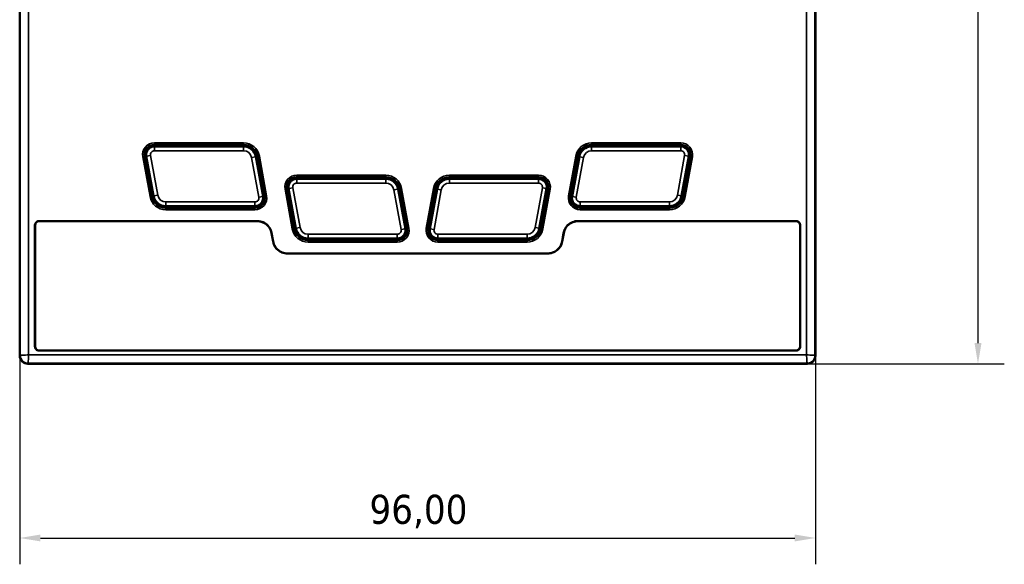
# Model space of a CAD drawing. Header units: millimetres. Extents: x 0 to 420, y 0 to 297.
# Tile 3 of 5: x 191 to 310, y 143 to 209. Entities that reach past the tile are written whole.
import ezdxf

# ---------------------------------------------------------------- set-up
doc = ezdxf.new("R2010")
doc.units = ezdxf.units.MM
for name, color, linetype, lineweight in [('Quota (ISO)', 7, 'Continuous', 25), ('Visibile (ISO)', 7, 'Continuous', 50), ('Visibile sottile (ISO)', 7, 'Continuous', 35)]:
    doc.layers.add(name, color=color, linetype=linetype, lineweight=lineweight)
doc.styles.add('Testo nota (ISO)', font='tahoma.ttf')
doc.dimstyles.new('Default (ISO)', dxfattribs={"dimtxt": 3.5, "dimasz": 2.5, "dimexe": 3.175, "dimexo": 0, "dimgap": 0.762, "dimtad": 1, "dimrnd": 1e-08, "dimzin": 0, "dimtxsty": 'Testo nota (ISO)', "dimcen": 0.09, "dimdle": 10, "dimclrd": 256, "dimclre": 256, "dimclrt": 256, "dimazin": 0, "dimtfac": 1.001486, "dimtmove": 0, "dimatfit": 3, "dimfxl": 1, "dimtolj": 1, "dimtzin": 0, "dimlwd": -1, "dimlwe": -1, "dimarcsym": 0})

# ---------------------------------------------------------------- blocks, each defined once
blk = doc.blocks.new('*D5')
at = {"layer": 'Defpoints', "color": 0, "transparency": 16777216}
for p in [(191.06, 168.13), (287.06, 168.13), (287.06, 146.13)]:
    blk.add_point(p, dxfattribs=at)
at = {"layer": 'Quota (ISO)', "transparency": 16777216}
for p, q in [((191.06, 168.13), (191.06, 142.96)), ((287.06, 168.13), (287.06, 142.96)), ((193.56, 146.13), (284.56, 146.13))]:
    blk.add_line(p, q, dxfattribs=at)
for points in [[(193.56, 146.55), (193.56, 145.72), (191.06, 146.13)], [(284.56, 146.55), (284.56, 145.72), (287.06, 146.13)]]:
    blk.add_solid(points, dxfattribs=at)
at = {"layer": 'Quota (ISO)', "transparency": 16777216, "insert": (233.25, 151.34), "char_height": 3.5, "attachment_point": 1, "style": 'Testo nota (ISO)'}
blk.add_mtext('\\A1;96,00', dxfattribs=at)
blk = doc.blocks.new('*D8')
at = {"layer": 'Defpoints', "color": 0, "transparency": 16777216}
for p in [(286.06, 263.13), (286.06, 167.13), (306.66, 167.13)]:
    blk.add_point(p, dxfattribs=at)
at = {"layer": 'Quota (ISO)', "transparency": 16777216}
for p, q in [((286.06, 263.13), (309.83, 263.13)), ((306.66, 260.63), (306.66, 169.63)), ((286.06, 167.13), (309.83, 167.13))]:
    blk.add_line(p, q, dxfattribs=at)
for points in [[(306.24, 260.63), (307.08, 260.63), (306.66, 263.13)], [(306.24, 169.63), (307.08, 169.63), (306.66, 167.13)]]:
    blk.add_solid(points, dxfattribs=at)
at = {"layer": 'Quota (ISO)', "transparency": 16777216, "insert": (301.46, 209.33), "char_height": 3.5, "attachment_point": 1, "rotation": 90, "style": 'Testo nota (ISO)'}
blk.add_mtext('\\A1;96,00', dxfattribs=at)

msp = doc.modelspace()

# ---------------------------------------------------------------- linework, layer by layer
at = {"layer": 'Visibile (ISO)'}
for p, q in [((191.056, 168.135), (191.056, 262.135)), ((287.056, 262.135), (287.056, 168.135)), ((218.065, 193.535), (207.315, 193.535)), ((218.065, 193.335), (207.315, 193.335)), ((270.796, 193.535), (260.046, 193.535)), ((270.796, 193.335), (260.046, 193.335)), ((206.135, 192.118), (207.014, 187.328)), ((206.332, 192.154), (207.211, 187.364)), ((220.42, 187.315), (219.541, 192.106)), ((220.617, 187.351), (219.737, 192.142)), ((258.374, 192.142), (257.495, 187.351)), ((258.571, 192.106), (257.692, 187.315)), ((270.901, 187.364), (271.78, 192.154)), ((271.097, 187.328), (271.977, 192.118)), ((235.225, 189.635), (224.475, 189.635)), ((235.225, 189.435), (224.475, 189.435)), ((253.636, 189.635), (242.886, 189.635)), ((253.636, 189.435), (242.886, 189.435)), ((223.295, 188.218), (224.174, 183.428)), ((223.492, 188.254), (224.371, 183.464)), ((237.58, 183.415), (236.701, 188.206)), ((237.777, 183.451), (236.897, 188.242)), ((241.214, 188.242), (240.335, 183.451)), ((241.411, 188.206), (240.532, 183.415)), ((253.741, 183.464), (254.62, 188.254)), ((253.937, 183.428), (254.817, 188.218)), ((208.686, 186.135), (219.436, 186.135)), ((208.686, 185.935), (219.436, 185.935)), ((258.675, 186.135), (269.425, 186.135)), ((258.675, 185.935), (269.425, 185.935)), ((193.406, 184.343), (219.712, 184.343)), ((219.711, 184.333), (193.408, 184.333)), ((258.399, 184.343), (284.706, 184.343)), ((284.704, 184.333), (258.401, 184.333)), ((192.897, 169.235), (192.897, 183.835)), ((192.908, 183.833), (192.908, 169.237)), ((285.204, 169.237), (285.204, 183.833)), ((285.214, 183.835), (285.214, 169.235)), ((221.621, 181.867), (221.432, 182.899)), ((221.442, 182.902), (221.631, 181.87)), ((225.846, 182.235), (236.596, 182.235)), ((225.846, 182.035), (236.596, 182.035)), ((241.515, 182.235), (252.265, 182.235)), ((241.515, 182.035), (252.265, 182.035)), ((256.481, 181.87), (256.67, 182.902)), ((256.68, 182.899), (256.491, 181.867)), ((254.769, 180.433), (223.342, 180.433)), ((223.344, 180.443), (254.768, 180.443)), ((284.706, 168.726), (193.406, 168.726)), ((193.408, 168.737), (284.704, 168.737)), ((286.056, 167.135), (192.056, 167.135))]:
    msp.add_line(p, q, dxfattribs=at)
for centre, radius, start, end in [((207.315, 192.335), 1.2, 90, 190.4), ((207.315, 192.335), 1, 90, 190.4), ((218.065, 191.835), 1.7, 10.4, 90), ((218.065, 191.835), 1.5, 10.4, 90), ((260.046, 191.835), 1.7, 90, 169.6), ((260.046, 191.835), 1.5, 90, 169.6), ((270.796, 192.335), 1.2, 349.6, 90), ((270.796, 192.335), 1, 349.6, 90), ((224.475, 188.435), 1.2, 90, 190.4), ((224.475, 188.435), 1, 90, 190.4), ((235.225, 187.935), 1.7, 10.4, 90), ((235.225, 187.935), 1.5, 10.4, 90), ((242.886, 187.935), 1.7, 90, 169.6), ((242.886, 187.935), 1.5, 90, 169.6), ((253.636, 188.435), 1.2, 349.6, 90), ((253.636, 188.435), 1, 349.6, 90), ((208.686, 187.635), 1.7, 190.4, 270), ((208.686, 187.635), 1.5, 190.4, 270), ((219.436, 187.135), 1.2, 270, 10.4), ((219.436, 187.135), 1, 270, 10.4), ((258.675, 187.135), 1.2, 169.6, 270), ((258.675, 187.135), 1, 169.6, 270), ((269.425, 187.635), 1.5, 270, 349.6), ((269.425, 187.635), 1.7, 270, 349.6), ((225.846, 183.735), 1.7, 190.4, 270), ((225.846, 183.735), 1.5, 190.4, 270), ((236.596, 183.235), 1.2, 270, 10.4), ((236.596, 183.235), 1, 270, 10.4), ((241.515, 183.235), 1.2, 169.6, 270), ((241.515, 183.235), 1, 169.6, 270), ((252.265, 183.735), 1.5, 270, 349.6), ((252.265, 183.735), 1.7, 270, 349.6), ((192.056, 168.135), 1, 180, 270), ((286.056, 168.135), 1, 270, 0)]:
    msp.add_arc(centre, radius, start, end, dxfattribs=at)
for centre, major_axis, ratio, start_param, end_param in [((193.408, 183.833), (-0.354, 0.354), 0.9999239, 5.4978252, 7.0685454), ((219.71, 182.583), (1.12, 1.345), 0.9999355, 5.588576, 6.9777946), ((258.401, 182.583), (-1.12, 1.345), 0.9999355, 5.588576, 6.9777946), ((284.704, 183.833), (0.354, 0.354), 0.9999239, 5.4978252, 7.0685454), ((223.342, 182.183), (-1.12, -1.345), 0.9999355, 5.588576, 6.9777946), ((254.769, 182.183), (1.12, -1.345), 0.9999355, 5.588576, 6.9777946), ((193.408, 169.237), (-0.354, -0.354), 0.9999239, 5.4978252, 7.0685454), ((284.704, 169.237), (0.354, -0.354), 0.9999239, 5.4978252, 7.0685454)]:
    msp.add_ellipse(centre, major_axis=major_axis, ratio=ratio, start_param=start_param, end_param=end_param, dxfattribs=at)
for points, knots in [([(193.406, 184.343), (193.349, 184.343), (193.293, 184.334), (193.177, 184.294), (193.119, 184.26), (193.02, 184.173), (192.979, 184.119), (192.921, 184.001), (192.903, 183.936), (192.898, 183.859), (192.897, 183.847), (192.897, 183.835)], [0.102305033, 0.102305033, 0.102305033, 0.102305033, 0.119273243, 0.119273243, 0.139139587, 0.139139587, 0.158996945, 0.158996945, 0.178846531, 0.178846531, 0.182411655, 0.182411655, 0.182411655, 0.182411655]), ([(221.442, 182.902), (221.431, 182.96), (221.418, 183.018), (221.337, 183.294), (221.231, 183.5), (220.946, 183.858), (220.77, 184.008), (220.37, 184.231), (220.151, 184.303), (219.853, 184.339), (219.783, 184.343), (219.712, 184.343)], [0.39452824, 0.39452824, 0.39452824, 0.39452824, 0.41225936, 0.41225936, 0.48095803, 0.48095803, 0.54964598, 0.54964598, 0.61832643, 0.61832643, 0.63954051, 0.63954051, 0.63954051, 0.63954051]), ([(258.399, 184.343), (258.34, 184.343), (258.281, 184.34), (257.995, 184.311), (257.773, 184.244), (257.369, 184.028), (257.19, 183.882), (256.899, 183.529), (256.789, 183.326), (256.7, 183.04), (256.683, 182.971), (256.67, 182.902)], [0.39449481, 0.39449481, 0.39449481, 0.39449481, 0.41225936, 0.41225936, 0.48095804, 0.48095804, 0.54964598, 0.54964598, 0.61832643, 0.61832643, 0.63950707, 0.63950707, 0.63950707, 0.63950707]), ([(285.214, 183.835), (285.214, 183.891), (285.205, 183.947), (285.165, 184.063), (285.131, 184.121), (285.044, 184.221), (284.991, 184.261), (284.872, 184.32), (284.807, 184.337), (284.73, 184.343), (284.718, 184.343), (284.706, 184.343)], [0.102305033, 0.102305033, 0.102305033, 0.102305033, 0.119273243, 0.119273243, 0.139139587, 0.139139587, 0.158996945, 0.158996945, 0.178846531, 0.178846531, 0.182411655, 0.182411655, 0.182411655, 0.182411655]), ([(223.344, 180.443), (223.292, 180.443), (223.241, 180.445), (222.963, 180.47), (222.744, 180.534), (222.341, 180.743), (222.162, 180.886), (221.869, 181.232), (221.757, 181.432), (221.664, 181.721), (221.645, 181.795), (221.631, 181.87)], [0.3926113, 0.3926113, 0.3926113, 0.3926113, 0.40813896, 0.40813896, 0.47616409, 0.47616409, 0.54419399, 0.54419399, 0.61223232, 0.61223232, 0.63528934, 0.63528934, 0.63528934, 0.63528934]), ([(256.481, 181.87), (256.471, 181.82), (256.46, 181.769), (256.385, 181.501), (256.283, 181.297), (256.005, 180.938), (255.832, 180.788), (255.439, 180.562), (255.222, 180.488), (254.921, 180.448), (254.844, 180.443), (254.768, 180.443)], [0.39264291, 0.39264291, 0.39264291, 0.39264291, 0.40813896, 0.40813896, 0.47616409, 0.47616409, 0.54419399, 0.54419399, 0.61223232, 0.61223232, 0.63532098, 0.63532098, 0.63532098, 0.63532098]), ([(192.897, 169.235), (192.897, 169.178), (192.907, 169.122), (192.947, 169.006), (192.981, 168.948), (193.068, 168.849), (193.121, 168.808), (193.24, 168.75), (193.304, 168.732), (193.382, 168.727), (193.394, 168.726), (193.406, 168.726)], [0.102305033, 0.102305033, 0.102305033, 0.102305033, 0.119273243, 0.119273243, 0.139139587, 0.139139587, 0.158996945, 0.158996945, 0.178846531, 0.178846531, 0.182411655, 0.182411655, 0.182411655, 0.182411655]), ([(284.706, 168.726), (284.762, 168.726), (284.818, 168.736), (284.934, 168.776), (284.992, 168.81), (285.092, 168.897), (285.132, 168.95), (285.191, 169.069), (285.208, 169.133), (285.214, 169.211), (285.214, 169.223), (285.214, 169.235)], [0.102305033, 0.102305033, 0.102305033, 0.102305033, 0.119273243, 0.119273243, 0.139139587, 0.139139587, 0.158996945, 0.158996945, 0.178846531, 0.178846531, 0.182411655, 0.182411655, 0.182411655, 0.182411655])]:
    msp.add_open_spline(points, degree=3, knots=knots, dxfattribs=at)
at = {"layer": 'Visibile sottile (ISO)'}
for p, q in [((191.131, 262.135), (191.131, 168.135)), ((192.131, 168.21), (192.131, 262.06)), ((285.981, 262.06), (285.981, 168.21)), ((286.981, 168.135), (286.981, 262.135)), ((218.065, 193.77), (207.315, 193.77)), ((207.315, 193.77), (207.315, 193.57)), ((218.065, 193.57), (218.065, 193.77)), ((270.796, 193.77), (260.046, 193.77)), ((260.046, 193.77), (260.046, 193.57)), ((270.796, 193.57), (270.796, 193.77)), ((207.315, 193.57), (207.315, 193.535)), ((207.315, 193.57), (218.065, 193.57)), ((207.315, 193.335), (207.315, 193.318)), ((207.315, 192.818), (207.315, 193.318)), ((218.065, 193.318), (207.315, 193.318)), ((207.315, 192.818), (218.065, 192.818)), ((218.065, 193.57), (218.065, 193.535)), ((218.065, 193.335), (218.065, 193.318)), ((218.065, 192.818), (218.065, 193.318)), ((260.046, 193.57), (260.046, 193.535)), ((260.046, 193.57), (270.796, 193.57)), ((260.046, 193.335), (260.046, 193.318)), ((260.046, 192.818), (260.046, 193.318)), ((270.796, 193.318), (260.046, 193.318)), ((260.046, 192.818), (270.796, 192.818)), ((270.796, 193.57), (270.796, 193.535)), ((270.796, 193.335), (270.796, 193.318)), ((270.796, 192.818), (270.796, 193.318)), ((205.904, 192.076), (206.101, 192.112)), ((205.904, 192.076), (206.783, 187.285)), ((206.101, 192.112), (206.135, 192.118)), ((206.98, 187.322), (206.101, 192.112)), ((206.332, 192.154), (206.348, 192.157)), ((206.84, 192.248), (206.348, 192.157)), ((206.348, 192.157), (207.227, 187.367)), ((207.719, 187.457), (206.84, 192.248)), ((219.033, 192.012), (219.524, 192.103)), ((219.033, 192.012), (219.912, 187.222)), ((219.541, 192.106), (219.524, 192.103)), ((220.404, 187.312), (219.524, 192.103)), ((219.772, 192.148), (219.737, 192.142)), ((219.969, 192.184), (219.772, 192.148)), ((219.772, 192.148), (220.651, 187.358)), ((220.848, 187.394), (219.969, 192.184)), ((258.143, 192.184), (257.264, 187.394)), ((257.461, 187.358), (258.34, 192.148)), ((258.587, 192.103), (257.708, 187.312)), ((258.143, 192.184), (258.34, 192.148)), ((258.2, 187.222), (259.079, 192.012)), ((258.34, 192.148), (258.374, 192.142)), ((258.571, 192.106), (258.587, 192.103)), ((259.079, 192.012), (258.587, 192.103)), ((271.272, 192.248), (270.393, 187.457)), ((270.884, 187.367), (271.764, 192.157)), ((272.011, 192.112), (271.132, 187.322)), ((271.272, 192.248), (271.764, 192.157)), ((271.329, 187.285), (272.208, 192.076)), ((271.78, 192.154), (271.764, 192.157)), ((272.011, 192.112), (271.977, 192.118)), ((272.208, 192.076), (272.011, 192.112)), ((235.225, 189.87), (224.475, 189.87)), ((224.475, 189.87), (224.475, 189.67)), ((224.475, 189.67), (224.475, 189.635)), ((224.475, 189.67), (235.225, 189.67)), ((224.475, 189.435), (224.475, 189.418)), ((224.475, 188.918), (224.475, 189.418)), ((235.225, 189.418), (224.475, 189.418)), ((224.475, 188.918), (235.225, 188.918)), ((235.225, 189.67), (235.225, 189.87)), ((235.225, 189.67), (235.225, 189.635)), ((235.225, 189.435), (235.225, 189.418)), ((235.225, 188.918), (235.225, 189.418)), ((253.636, 189.87), (242.886, 189.87)), ((242.886, 189.87), (242.886, 189.67)), ((242.886, 189.67), (242.886, 189.635)), ((242.886, 189.67), (253.636, 189.67)), ((242.886, 189.435), (242.886, 189.418)), ((242.886, 188.918), (242.886, 189.418)), ((253.636, 189.418), (242.886, 189.418)), ((242.886, 188.918), (253.636, 188.918)), ((253.636, 189.67), (253.636, 189.87)), ((253.636, 189.67), (253.636, 189.635)), ((253.636, 189.435), (253.636, 189.418)), ((253.636, 188.918), (253.636, 189.418)), ((223.064, 188.176), (223.261, 188.212)), ((223.064, 188.176), (223.943, 183.385)), ((223.261, 188.212), (223.295, 188.218)), ((224.14, 183.422), (223.261, 188.212)), ((223.492, 188.254), (223.508, 188.257)), ((224, 188.348), (223.508, 188.257)), ((223.508, 188.257), (224.387, 183.467)), ((224.879, 183.557), (224, 188.348)), ((236.193, 188.112), (236.684, 188.203)), ((236.193, 188.112), (237.072, 183.322)), ((236.701, 188.206), (236.684, 188.203)), ((237.564, 183.412), (236.684, 188.203)), ((236.932, 188.248), (236.897, 188.242)), ((237.129, 188.284), (236.932, 188.248)), ((236.932, 188.248), (237.811, 183.458)), ((238.008, 183.494), (237.129, 188.284)), ((240.983, 188.284), (240.104, 183.494)), ((240.301, 183.458), (241.18, 188.248)), ((241.427, 188.203), (240.548, 183.412)), ((240.983, 188.284), (241.18, 188.248)), ((241.04, 183.322), (241.919, 188.112)), ((241.18, 188.248), (241.214, 188.242)), ((241.411, 188.206), (241.427, 188.203)), ((241.919, 188.112), (241.427, 188.203)), ((254.112, 188.348), (253.233, 183.557)), ((253.724, 183.467), (254.604, 188.257)), ((254.851, 188.212), (253.972, 183.422)), ((254.112, 188.348), (254.604, 188.257)), ((254.169, 183.385), (255.048, 188.176)), ((254.62, 188.254), (254.604, 188.257)), ((254.851, 188.212), (254.817, 188.218)), ((255.048, 188.176), (254.851, 188.212)), ((206.783, 187.285), (206.98, 187.322)), ((206.98, 187.322), (207.014, 187.328)), ((207.211, 187.364), (207.227, 187.367)), ((207.719, 187.457), (207.227, 187.367)), ((208.686, 186.651), (208.686, 186.151)), ((219.436, 186.651), (208.686, 186.651)), ((219.436, 186.151), (219.436, 186.651)), ((219.912, 187.222), (220.404, 187.312)), ((220.42, 187.315), (220.404, 187.312)), ((220.651, 187.358), (220.617, 187.351)), ((220.848, 187.394), (220.651, 187.358)), ((257.264, 187.394), (257.461, 187.358)), ((257.461, 187.358), (257.495, 187.351)), ((257.692, 187.315), (257.708, 187.312)), ((258.2, 187.222), (257.708, 187.312)), ((258.675, 186.651), (258.675, 186.151)), ((269.425, 186.651), (258.675, 186.651)), ((269.425, 186.151), (269.425, 186.651)), ((270.393, 187.457), (270.884, 187.367)), ((270.901, 187.364), (270.884, 187.367)), ((271.132, 187.322), (271.097, 187.328)), ((271.329, 187.285), (271.132, 187.322)), ((208.686, 186.151), (219.436, 186.151)), ((208.686, 186.135), (208.686, 186.151)), ((208.686, 185.9), (208.686, 185.935)), ((208.686, 185.7), (208.686, 185.9)), ((219.436, 185.9), (208.686, 185.9)), ((208.686, 185.7), (219.436, 185.7)), ((219.436, 186.135), (219.436, 186.151)), ((219.436, 185.9), (219.436, 185.935)), ((219.436, 185.7), (219.436, 185.9)), ((258.675, 186.151), (269.425, 186.151)), ((258.675, 186.135), (258.675, 186.151)), ((258.675, 185.9), (258.675, 185.935)), ((258.675, 185.7), (258.675, 185.9)), ((269.425, 185.9), (258.675, 185.9)), ((258.675, 185.7), (269.425, 185.7)), ((269.425, 186.135), (269.425, 186.151)), ((269.425, 185.9), (269.425, 185.935)), ((269.425, 185.7), (269.425, 185.9)), ((223.943, 183.385), (224.14, 183.422)), ((224.14, 183.422), (224.174, 183.428)), ((224.371, 183.464), (224.387, 183.467)), ((224.879, 183.557), (224.387, 183.467)), ((237.072, 183.322), (237.564, 183.412)), ((237.58, 183.415), (237.564, 183.412)), ((237.811, 183.458), (237.777, 183.451)), ((238.008, 183.494), (237.811, 183.458)), ((240.104, 183.494), (240.301, 183.458)), ((240.301, 183.458), (240.335, 183.451)), ((240.532, 183.415), (240.548, 183.412)), ((241.04, 183.322), (240.548, 183.412)), ((253.233, 183.557), (253.724, 183.467)), ((253.741, 183.464), (253.724, 183.467)), ((253.972, 183.422), (253.937, 183.428)), ((254.169, 183.385), (253.972, 183.422)), ((225.846, 182.751), (225.846, 182.251)), ((236.596, 182.751), (225.846, 182.751)), ((225.846, 182.251), (236.596, 182.251)), ((225.846, 182.235), (225.846, 182.251)), ((225.846, 182), (225.846, 182.035)), ((225.846, 181.8), (225.846, 182)), ((236.596, 182), (225.846, 182)), ((225.846, 181.8), (236.596, 181.8)), ((236.596, 182.251), (236.596, 182.751)), ((236.596, 182.235), (236.596, 182.251)), ((236.596, 182), (236.596, 182.035)), ((236.596, 181.8), (236.596, 182)), ((241.515, 182.751), (241.515, 182.251)), ((252.265, 182.751), (241.515, 182.751)), ((241.515, 182.251), (252.265, 182.251)), ((241.515, 182.235), (241.515, 182.251)), ((241.515, 182), (241.515, 182.035)), ((241.515, 181.8), (241.515, 182)), ((252.265, 182), (241.515, 182)), ((241.515, 181.8), (252.265, 181.8)), ((252.265, 182.251), (252.265, 182.751)), ((252.265, 182.235), (252.265, 182.251)), ((252.265, 182), (252.265, 182.035)), ((252.265, 181.8), (252.265, 182)), ((191.131, 168.135), (191.056, 168.135)), ((285.981, 168.21), (192.131, 168.21)), ((287.056, 168.135), (286.981, 168.135)), ((192.056, 167.21), (286.056, 167.21)), ((192.056, 167.135), (192.056, 167.21)), ((286.056, 167.21), (286.056, 167.135))]:
    msp.add_line(p, q, dxfattribs=at)
for centre, radius, start, end in [((207.315, 192.335), 1.435, 90, 190.4), ((218.065, 191.835), 1.935, 10.4, 90), ((260.046, 191.835), 1.935, 90, 169.6), ((270.796, 192.335), 1.435, 349.6, 90), ((207.315, 192.335), 1.235, 90, 190.4), ((207.315, 192.335), 0.983, 90, 190.4), ((207.315, 192.335), 0.483, 90, 190.4), ((218.065, 191.835), 1.735, 10.4, 90), ((218.065, 191.835), 1.483, 10.4, 90), ((218.065, 191.835), 0.983, 10.4, 90), ((260.046, 191.835), 1.735, 90, 169.6), ((260.046, 191.835), 1.483, 90, 169.6), ((260.046, 191.835), 0.983, 90, 169.6), ((270.796, 192.335), 1.235, 349.6, 90), ((270.796, 192.335), 0.983, 349.6, 90), ((270.796, 192.335), 0.483, 349.6, 90), ((224.475, 188.435), 1.435, 90, 190.4), ((224.475, 188.435), 1.235, 90, 190.4), ((224.475, 188.435), 0.983, 90, 190.4), ((224.475, 188.435), 0.483, 90, 190.4), ((235.225, 187.935), 1.935, 10.4, 90), ((235.225, 187.935), 1.735, 10.4, 90), ((235.225, 187.935), 1.483, 10.4, 90), ((235.225, 187.935), 0.983, 10.4, 90), ((242.886, 187.935), 1.935, 90, 169.6), ((242.886, 187.935), 1.735, 90, 169.6), ((242.886, 187.935), 1.483, 90, 169.6), ((242.886, 187.935), 0.983, 90, 169.6), ((253.636, 188.435), 1.435, 349.6, 90), ((253.636, 188.435), 1.235, 349.6, 90), ((253.636, 188.435), 0.983, 349.6, 90), ((253.636, 188.435), 0.483, 349.6, 90), ((208.686, 187.635), 1.935, 190.4, 270), ((208.686, 187.635), 1.735, 190.4, 270), ((208.686, 187.635), 1.483, 190.4, 270), ((208.686, 187.635), 0.983, 190.4, 270), ((219.436, 187.135), 1.435, 270, 10.4), ((219.436, 187.135), 1.235, 270, 10.4), ((219.436, 187.135), 0.983, 270, 10.4), ((219.436, 187.135), 0.483, 270, 10.4), ((258.675, 187.135), 1.435, 169.6, 270), ((258.675, 187.135), 1.235, 169.6, 270), ((258.675, 187.135), 0.983, 169.6, 270), ((258.675, 187.135), 0.483, 169.6, 270), ((269.425, 187.635), 0.983, 270, 349.6), ((269.425, 187.635), 1.483, 270, 349.6), ((269.425, 187.635), 1.735, 270, 349.6), ((269.425, 187.635), 1.935, 270, 349.6), ((225.846, 183.735), 1.935, 190.4, 270), ((225.846, 183.735), 1.735, 190.4, 270), ((225.846, 183.735), 1.483, 190.4, 270), ((225.846, 183.735), 0.983, 190.4, 270), ((236.596, 183.235), 1.435, 270, 10.4), ((236.596, 183.235), 1.235, 270, 10.4), ((236.596, 183.235), 0.983, 270, 10.4), ((236.596, 183.235), 0.483, 270, 10.4), ((241.515, 183.235), 1.435, 169.6, 270), ((241.515, 183.235), 1.235, 169.6, 270), ((241.515, 183.235), 0.983, 169.6, 270), ((241.515, 183.235), 0.483, 169.6, 270), ((252.265, 183.735), 0.983, 270, 349.6), ((252.265, 183.735), 1.483, 270, 349.6), ((252.265, 183.735), 1.735, 270, 349.6), ((252.265, 183.735), 1.935, 270, 349.6)]:
    msp.add_arc(centre, radius, start, end, dxfattribs=at)
for points, knots in [([(193.406, 184.343), (193.406, 184.343), (193.406, 184.343), (193.406, 184.343), (193.406, 184.342), (193.406, 184.342), (193.406, 184.342), (193.406, 184.341), (193.406, 184.341), (193.406, 184.34), (193.406, 184.34), (193.407, 184.339), (193.407, 184.339), (193.407, 184.339), (193.407, 184.338), (193.407, 184.338), (193.407, 184.338), (193.407, 184.337), (193.407, 184.337), (193.407, 184.336), (193.407, 184.336), (193.407, 184.336), (193.407, 184.335), (193.408, 184.335), (193.408, 184.334), (193.408, 184.334), (193.408, 184.334), (193.408, 184.333), (193.408, 184.333), (193.408, 184.333)], [-0.024231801, -0.024231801, -0.024231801, -0.024231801, -0.023753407, -0.023753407, -0.02192979, -0.02192979, -0.020105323, -0.020105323, -0.018280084, -0.018280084, -0.016454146, -0.016454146, -0.014627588, -0.014627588, -0.012800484, -0.012800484, -0.010972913, -0.010972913, -0.009144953, -0.009144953, -0.007316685, -0.007316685, -0.005488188, -0.005488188, -0.00365954, -0.00365954, -0.001830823, -0.001830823, -0.000271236, -0.000271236, -0.000271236, -0.000271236]), ([(219.712, 184.343), (219.712, 184.343), (219.712, 184.343), (219.712, 184.342), (219.712, 184.342), (219.712, 184.341), (219.712, 184.341), (219.712, 184.341), (219.712, 184.34), (219.712, 184.34), (219.712, 184.34), (219.712, 184.339), (219.712, 184.339), (219.711, 184.338), (219.711, 184.338), (219.711, 184.337), (219.711, 184.337), (219.711, 184.337), (219.711, 184.336), (219.711, 184.336), (219.711, 184.335), (219.711, 184.335), (219.711, 184.335), (219.711, 184.334), (219.711, 184.334), (219.711, 184.333), (219.711, 184.333), (219.711, 184.333)], [-0.024054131, -0.024054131, -0.024054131, -0.024054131, -0.022629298, -0.022629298, -0.020800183, -0.020800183, -0.018971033, -0.018971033, -0.017141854, -0.017141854, -0.01531265, -0.01531265, -0.013483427, -0.013483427, -0.011654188, -0.011654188, -0.009824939, -0.009824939, -0.007995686, -0.007995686, -0.006166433, -0.006166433, -0.004337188, -0.004337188, -0.002507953, -0.002507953, -0.000678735, -0.000678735, -0.000678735, -0.000678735]), ([(258.401, 184.333), (258.401, 184.333), (258.401, 184.333), (258.401, 184.334), (258.401, 184.334), (258.401, 184.335), (258.401, 184.335), (258.401, 184.335), (258.401, 184.336), (258.401, 184.336), (258.401, 184.337), (258.4, 184.337), (258.4, 184.337), (258.4, 184.338), (258.4, 184.338), (258.4, 184.339), (258.4, 184.339), (258.4, 184.34), (258.4, 184.34), (258.4, 184.34), (258.4, 184.341), (258.4, 184.341), (258.4, 184.341), (258.4, 184.342), (258.4, 184.342), (258.399, 184.343), (258.399, 184.343), (258.399, 184.343)], [0.000678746, 0.000678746, 0.000678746, 0.000678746, 0.002507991, 0.002507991, 0.004337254, 0.004337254, 0.006166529, 0.006166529, 0.007995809, 0.007995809, 0.00982509, 0.00982509, 0.011654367, 0.011654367, 0.013483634, 0.013483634, 0.015312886, 0.015312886, 0.017142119, 0.017142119, 0.018971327, 0.018971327, 0.020800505, 0.020800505, 0.022629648, 0.022629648, 0.024054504, 0.024054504, 0.024054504, 0.024054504]), ([(284.704, 184.333), (284.704, 184.333), (284.704, 184.333), (284.704, 184.334), (284.704, 184.334), (284.704, 184.334), (284.704, 184.335), (284.704, 184.335), (284.704, 184.336), (284.704, 184.336), (284.705, 184.336), (284.705, 184.337), (284.705, 184.337), (284.705, 184.338), (284.705, 184.338), (284.705, 184.338), (284.705, 184.339), (284.705, 184.339), (284.705, 184.339), (284.705, 184.34), (284.705, 184.34), (284.705, 184.341), (284.705, 184.341), (284.706, 184.342), (284.706, 184.342), (284.706, 184.342), (284.706, 184.343), (284.706, 184.343), (284.706, 184.343), (284.706, 184.343)], [0.000271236, 0.000271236, 0.000271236, 0.000271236, 0.001830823, 0.001830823, 0.00365954, 0.00365954, 0.005488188, 0.005488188, 0.007316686, 0.007316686, 0.009144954, 0.009144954, 0.010972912, 0.010972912, 0.012800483, 0.012800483, 0.014627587, 0.014627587, 0.016454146, 0.016454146, 0.018280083, 0.018280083, 0.020105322, 0.020105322, 0.021929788, 0.021929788, 0.023753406, 0.023753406, 0.024231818, 0.024231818, 0.024231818, 0.024231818]), ([(192.908, 183.833), (192.908, 183.833), (192.908, 183.833), (192.907, 183.833), (192.907, 183.833), (192.906, 183.833), (192.906, 183.833), (192.905, 183.833), (192.905, 183.833), (192.905, 183.833), (192.904, 183.833), (192.904, 183.834), (192.904, 183.834), (192.903, 183.834), (192.903, 183.834), (192.902, 183.834), (192.902, 183.834), (192.901, 183.834), (192.901, 183.834), (192.901, 183.834), (192.9, 183.834), (192.9, 183.834), (192.9, 183.834), (192.899, 183.834), (192.899, 183.835), (192.898, 183.835), (192.898, 183.835), (192.898, 183.835), (192.898, 183.835), (192.897, 183.835)], [0.000271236, 0.000271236, 0.000271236, 0.000271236, 0.001830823, 0.001830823, 0.00365954, 0.00365954, 0.005488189, 0.005488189, 0.007316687, 0.007316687, 0.009144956, 0.009144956, 0.010972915, 0.010972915, 0.012800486, 0.012800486, 0.01462759, 0.01462759, 0.01645415, 0.01645415, 0.018280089, 0.018280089, 0.02010533, 0.02010533, 0.021929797, 0.021929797, 0.023753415, 0.023753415, 0.024231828, 0.024231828, 0.024231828, 0.024231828]), ([(285.214, 183.835), (285.214, 183.835), (285.214, 183.835), (285.214, 183.835), (285.214, 183.835), (285.213, 183.835), (285.213, 183.834), (285.212, 183.834), (285.212, 183.834), (285.211, 183.834), (285.211, 183.834), (285.211, 183.834), (285.21, 183.834), (285.21, 183.834), (285.21, 183.834), (285.209, 183.834), (285.209, 183.834), (285.208, 183.834), (285.208, 183.834), (285.207, 183.833), (285.207, 183.833), (285.207, 183.833), (285.206, 183.833), (285.206, 183.833), (285.206, 183.833), (285.205, 183.833), (285.205, 183.833), (285.204, 183.833), (285.204, 183.833), (285.204, 183.833)], [-0.02423181, -0.02423181, -0.02423181, -0.02423181, -0.023753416, -0.023753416, -0.021929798, -0.021929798, -0.020105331, -0.020105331, -0.018280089, -0.018280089, -0.016454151, -0.016454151, -0.014627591, -0.014627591, -0.012800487, -0.012800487, -0.010972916, -0.010972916, -0.009144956, -0.009144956, -0.007316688, -0.007316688, -0.005488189, -0.005488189, -0.003659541, -0.003659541, -0.001830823, -0.001830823, -0.000271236, -0.000271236, -0.000271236, -0.000271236]), ([(221.432, 182.899), (221.432, 182.899), (221.432, 182.899), (221.433, 182.899), (221.433, 182.899), (221.434, 182.899), (221.434, 182.899), (221.434, 182.9), (221.435, 182.9), (221.435, 182.9), (221.435, 182.9), (221.436, 182.9), (221.436, 182.9), (221.437, 182.9), (221.437, 182.901), (221.437, 182.901), (221.438, 182.901), (221.438, 182.901), (221.439, 182.901), (221.439, 182.901), (221.439, 182.901), (221.44, 182.902), (221.44, 182.902), (221.441, 182.902), (221.441, 182.902), (221.441, 182.902), (221.442, 182.902), (221.442, 182.902)], [0.000678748, 0.000678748, 0.000678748, 0.000678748, 0.002508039, 0.002508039, 0.004337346, 0.004337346, 0.006166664, 0.006166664, 0.007995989, 0.007995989, 0.009825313, 0.009825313, 0.011654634, 0.011654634, 0.013483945, 0.013483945, 0.015313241, 0.015313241, 0.017142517, 0.017142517, 0.018971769, 0.018971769, 0.020800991, 0.020800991, 0.022630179, 0.022630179, 0.02405507, 0.02405507, 0.02405507, 0.02405507]), ([(221.621, 181.867), (221.622, 181.867), (221.622, 181.867), (221.623, 181.867), (221.623, 181.867), (221.623, 181.868), (221.624, 181.868), (221.624, 181.868), (221.624, 181.868), (221.625, 181.868), (221.625, 181.868), (221.626, 181.868), (221.626, 181.868), (221.627, 181.869), (221.627, 181.869), (221.627, 181.869), (221.628, 181.869), (221.628, 181.869), (221.628, 181.869), (221.629, 181.87), (221.629, 181.87), (221.63, 181.87), (221.63, 181.87), (221.63, 181.87), (221.631, 181.87), (221.631, 181.87), (221.631, 181.87), (221.631, 181.87)], [-0.035021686, -0.035021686, -0.035021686, -0.035021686, -0.032282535, -0.032282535, -0.030491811, -0.030491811, -0.028701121, -0.028701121, -0.026910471, -0.026910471, -0.025119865, -0.025119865, -0.023329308, -0.023329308, -0.021538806, -0.021538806, -0.019748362, -0.019748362, -0.017957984, -0.017957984, -0.016167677, -0.016167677, -0.014377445, -0.014377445, -0.012587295, -0.012587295, -0.012140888, -0.012140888, -0.012140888, -0.012140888]), ([(256.481, 181.87), (256.481, 181.87), (256.481, 181.87), (256.481, 181.87), (256.481, 181.87), (256.482, 181.87), (256.482, 181.87), (256.483, 181.87), (256.483, 181.87), (256.483, 181.869), (256.484, 181.869), (256.484, 181.869), (256.484, 181.869), (256.485, 181.869), (256.485, 181.869), (256.486, 181.868), (256.486, 181.868), (256.487, 181.868), (256.487, 181.868), (256.487, 181.868), (256.488, 181.868), (256.488, 181.868), (256.488, 181.868), (256.489, 181.867), (256.489, 181.867), (256.49, 181.867), (256.49, 181.867), (256.491, 181.867)], [0.01214089, 0.01214089, 0.01214089, 0.01214089, 0.012587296, 0.012587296, 0.014377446, 0.014377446, 0.016167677, 0.016167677, 0.017957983, 0.017957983, 0.019748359, 0.019748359, 0.0215388, 0.0215388, 0.023329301, 0.023329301, 0.025119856, 0.025119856, 0.02691046, 0.02691046, 0.028701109, 0.028701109, 0.030491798, 0.030491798, 0.03228252, 0.03228252, 0.035021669, 0.035021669, 0.035021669, 0.035021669]), ([(256.67, 182.902), (256.67, 182.902), (256.67, 182.902), (256.671, 182.902), (256.671, 182.902), (256.672, 182.902), (256.672, 182.902), (256.672, 182.901), (256.673, 182.901), (256.673, 182.901), (256.673, 182.901), (256.674, 182.901), (256.674, 182.901), (256.675, 182.901), (256.675, 182.9), (256.676, 182.9), (256.676, 182.9), (256.676, 182.9), (256.677, 182.9), (256.677, 182.9), (256.677, 182.9), (256.678, 182.899), (256.678, 182.899), (256.679, 182.899), (256.679, 182.899), (256.679, 182.899), (256.68, 182.899), (256.68, 182.899)], [-0.024054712, -0.024054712, -0.024054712, -0.024054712, -0.022629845, -0.022629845, -0.020800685, -0.020800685, -0.018971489, -0.018971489, -0.017142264, -0.017142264, -0.015313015, -0.015313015, -0.013483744, -0.013483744, -0.011654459, -0.011654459, -0.009825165, -0.009825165, -0.007995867, -0.007995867, -0.006166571, -0.006166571, -0.00433728, -0.00433728, -0.002508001, -0.002508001, -0.000678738, -0.000678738, -0.000678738, -0.000678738]), ([(223.344, 180.443), (223.344, 180.443), (223.344, 180.443), (223.344, 180.443), (223.344, 180.442), (223.344, 180.442), (223.344, 180.442), (223.344, 180.441), (223.344, 180.441), (223.344, 180.44), (223.344, 180.44), (223.343, 180.439), (223.343, 180.439), (223.343, 180.439), (223.343, 180.438), (223.343, 180.438), (223.343, 180.437), (223.343, 180.437), (223.343, 180.437), (223.343, 180.436), (223.343, 180.436), (223.343, 180.435), (223.343, 180.435), (223.343, 180.434), (223.343, 180.434), (223.342, 180.434), (223.342, 180.433), (223.342, 180.433)], [0.01214087, 0.01214087, 0.01214087, 0.01214087, 0.012587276, 0.012587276, 0.014377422, 0.014377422, 0.016167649, 0.016167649, 0.017957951, 0.017957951, 0.019748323, 0.019748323, 0.021538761, 0.021538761, 0.023329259, 0.023329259, 0.025119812, 0.025119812, 0.026910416, 0.026910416, 0.028701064, 0.028701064, 0.030491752, 0.030491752, 0.032282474, 0.032282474, 0.035021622, 0.035021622, 0.035021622, 0.035021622]), ([(254.769, 180.433), (254.769, 180.433), (254.769, 180.434), (254.769, 180.434), (254.769, 180.434), (254.769, 180.435), (254.769, 180.435), (254.769, 180.436), (254.769, 180.436), (254.769, 180.437), (254.769, 180.437), (254.769, 180.437), (254.769, 180.438), (254.768, 180.438), (254.768, 180.439), (254.768, 180.439), (254.768, 180.439), (254.768, 180.44), (254.768, 180.44), (254.768, 180.441), (254.768, 180.441), (254.768, 180.442), (254.768, 180.442), (254.768, 180.442), (254.768, 180.443), (254.768, 180.443), (254.768, 180.443), (254.768, 180.443)], [-0.03502167, -0.03502167, -0.03502167, -0.03502167, -0.03228252, -0.03228252, -0.030491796, -0.030491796, -0.028701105, -0.028701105, -0.026910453, -0.026910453, -0.025119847, -0.025119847, -0.023329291, -0.023329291, -0.02153879, -0.02153879, -0.019748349, -0.019748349, -0.017957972, -0.017957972, -0.016167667, -0.016167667, -0.014377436, -0.014377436, -0.012587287, -0.012587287, -0.012140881, -0.012140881, -0.012140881, -0.012140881]), ([(192.897, 169.235), (192.898, 169.235), (192.898, 169.235), (192.898, 169.235), (192.898, 169.235), (192.899, 169.235), (192.899, 169.235), (192.9, 169.235), (192.9, 169.235), (192.9, 169.235), (192.901, 169.235), (192.901, 169.236), (192.901, 169.236), (192.902, 169.236), (192.902, 169.236), (192.903, 169.236), (192.903, 169.236), (192.904, 169.236), (192.904, 169.236), (192.904, 169.236), (192.905, 169.236), (192.905, 169.236), (192.905, 169.236), (192.906, 169.236), (192.906, 169.237), (192.907, 169.237), (192.907, 169.237), (192.908, 169.237), (192.908, 169.237), (192.908, 169.237)], [-0.024231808, -0.024231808, -0.024231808, -0.024231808, -0.023753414, -0.023753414, -0.021929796, -0.021929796, -0.020105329, -0.020105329, -0.018280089, -0.018280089, -0.016454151, -0.016454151, -0.014627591, -0.014627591, -0.012800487, -0.012800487, -0.010972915, -0.010972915, -0.009144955, -0.009144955, -0.007316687, -0.007316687, -0.005488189, -0.005488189, -0.003659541, -0.003659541, -0.001830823, -0.001830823, -0.000271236, -0.000271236, -0.000271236, -0.000271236]), ([(193.408, 168.737), (193.408, 168.737), (193.408, 168.736), (193.408, 168.736), (193.408, 168.736), (193.408, 168.735), (193.408, 168.735), (193.407, 168.734), (193.407, 168.734), (193.407, 168.734), (193.407, 168.733), (193.407, 168.733), (193.407, 168.732), (193.407, 168.732), (193.407, 168.732), (193.407, 168.731), (193.407, 168.731), (193.407, 168.73), (193.407, 168.73), (193.406, 168.73), (193.406, 168.729), (193.406, 168.729), (193.406, 168.728), (193.406, 168.728), (193.406, 168.728), (193.406, 168.727), (193.406, 168.727), (193.406, 168.727), (193.406, 168.726), (193.406, 168.726)], [0.000271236, 0.000271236, 0.000271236, 0.000271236, 0.001830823, 0.001830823, 0.003659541, 0.003659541, 0.005488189, 0.005488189, 0.007316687, 0.007316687, 0.009144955, 0.009144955, 0.010972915, 0.010972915, 0.012800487, 0.012800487, 0.014627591, 0.014627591, 0.016454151, 0.016454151, 0.018280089, 0.018280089, 0.020105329, 0.020105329, 0.021929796, 0.021929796, 0.023753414, 0.023753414, 0.024231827, 0.024231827, 0.024231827, 0.024231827]), ([(284.706, 168.726), (284.706, 168.726), (284.706, 168.727), (284.706, 168.727), (284.706, 168.727), (284.706, 168.728), (284.706, 168.728), (284.705, 168.728), (284.705, 168.729), (284.705, 168.729), (284.705, 168.73), (284.705, 168.73), (284.705, 168.73), (284.705, 168.731), (284.705, 168.731), (284.705, 168.732), (284.705, 168.732), (284.705, 168.732), (284.705, 168.733), (284.705, 168.733), (284.704, 168.734), (284.704, 168.734), (284.704, 168.734), (284.704, 168.735), (284.704, 168.735), (284.704, 168.736), (284.704, 168.736), (284.704, 168.736), (284.704, 168.737), (284.704, 168.737)], [-0.024231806, -0.024231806, -0.024231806, -0.024231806, -0.023753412, -0.023753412, -0.021929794, -0.021929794, -0.020105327, -0.020105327, -0.018280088, -0.018280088, -0.01645415, -0.01645415, -0.01462759, -0.01462759, -0.012800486, -0.012800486, -0.010972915, -0.010972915, -0.009144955, -0.009144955, -0.007316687, -0.007316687, -0.005488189, -0.005488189, -0.003659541, -0.003659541, -0.001830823, -0.001830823, -0.000271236, -0.000271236, -0.000271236, -0.000271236]), ([(285.204, 169.237), (285.204, 169.237), (285.204, 169.237), (285.205, 169.237), (285.205, 169.237), (285.206, 169.237), (285.206, 169.236), (285.206, 169.236), (285.207, 169.236), (285.207, 169.236), (285.207, 169.236), (285.208, 169.236), (285.208, 169.236), (285.209, 169.236), (285.209, 169.236), (285.21, 169.236), (285.21, 169.236), (285.21, 169.236), (285.211, 169.236), (285.211, 169.235), (285.211, 169.235), (285.212, 169.235), (285.212, 169.235), (285.213, 169.235), (285.213, 169.235), (285.214, 169.235), (285.214, 169.235), (285.214, 169.235), (285.214, 169.235), (285.214, 169.235)], [0.000271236, 0.000271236, 0.000271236, 0.000271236, 0.001830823, 0.001830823, 0.00365954, 0.00365954, 0.005488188, 0.005488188, 0.007316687, 0.007316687, 0.009144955, 0.009144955, 0.010972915, 0.010972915, 0.012800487, 0.012800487, 0.014627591, 0.014627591, 0.01645415, 0.01645415, 0.018280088, 0.018280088, 0.020105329, 0.020105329, 0.021929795, 0.021929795, 0.023753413, 0.023753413, 0.024231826, 0.024231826, 0.024231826, 0.024231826]), ([(191.131, 168.135), (191.133, 168.141), (191.161, 168.147), (191.263, 168.16), (191.338, 168.166), (191.522, 168.179), (191.633, 168.185), (191.872, 168.197), (192.002, 168.204), (192.131, 168.21)], [0, 0, 0, 0, 0.3887907, 0.3887907, 0.7775813, 0.7775813, 1.166372, 1.166372, 1.5551627, 1.5551627, 1.5551627, 1.5551627]), ([(191.131, 168.135), (191.131, 168.084), (191.135, 168.033), (191.144, 167.983), (191.18, 167.767), (191.296, 167.564), (191.464, 167.424), (191.629, 167.287), (191.842, 167.21), (192.056, 167.21)], [0, 0, 0, 0, 0.1051016, 0.1051016, 0.1051016, 0.5580161, 0.5580161, 0.5580161, 1, 1, 1, 1]), ([(192.131, 168.21), (192.125, 168.081), (192.119, 167.951), (192.106, 167.712), (192.1, 167.601), (192.087, 167.417), (192.081, 167.342), (192.068, 167.24), (192.062, 167.212), (192.056, 167.21)], [0, 0, 0, 0, 0.3887907, 0.3887907, 0.7775813, 0.7775813, 1.166372, 1.166372, 1.5551627, 1.5551627, 1.5551627, 1.5551627]), ([(285.981, 168.21), (286.11, 168.204), (286.239, 168.197), (286.479, 168.185), (286.589, 168.179), (286.774, 168.166), (286.848, 168.16), (286.951, 168.147), (286.978, 168.141), (286.981, 168.135)], [0, 0, 0, 0, 0.3887907, 0.3887907, 0.7775813, 0.7775813, 1.166372, 1.166372, 1.5551627, 1.5551627, 1.5551627, 1.5551627]), ([(286.056, 167.21), (286.05, 167.212), (286.043, 167.24), (286.031, 167.342), (286.025, 167.417), (286.012, 167.601), (286.006, 167.712), (285.993, 167.951), (285.987, 168.081), (285.981, 168.21)], [0, 0, 0, 0, 0.3887907, 0.3887907, 0.7775813, 0.7775813, 1.166372, 1.166372, 1.5551627, 1.5551627, 1.5551627, 1.5551627]), ([(286.056, 167.21), (286.237, 167.21), (286.417, 167.265), (286.568, 167.365), (286.746, 167.483), (286.88, 167.665), (286.942, 167.87), (286.967, 167.956), (286.981, 168.045), (286.981, 168.135)], [0, 0, 0, 0, 0.3733185, 0.3733185, 0.3733185, 0.8148677, 0.8148677, 0.8148677, 1, 1, 1, 1])]:
    msp.add_open_spline(points, degree=3, knots=knots, dxfattribs=at)

# ---------------------------------------------------------------- dimensions: what is measured, and where the dimension line sits
at = {"layer": 'Quota (ISO)'}
dim = msp.add_linear_dim(base=(306.659, 167.135), p1=(286.056, 263.135), p2=(286.056, 167.135), angle=270, dimstyle='Default (ISO)', override={"dimgap": 0.762, "dimdec": 2, "dimtol": 0, "dimlim": 0, "dimtp": 0, "dimtm": 0, "dimtdec": 2, "dimtofl": 0, "dimatfit": 1}, dxfattribs=at)
dim.commit()
dim.dimension.update_dxf_attribs({"geometry": '*D8', "text_midpoint": (306.659, 215.135), "dimtype": 160})
dim = msp.add_linear_dim(base=(287.056, 146.135), p1=(191.056, 168.135), p2=(287.056, 168.135), dimstyle='Default (ISO)', override={"dimgap": 0.762, "dimdec": 2, "dimtol": 0, "dimlim": 0, "dimtp": 0, "dimtm": 0, "dimtdec": 2, "dimtofl": 0, "dimatfit": 1}, dxfattribs=at)
dim.commit()
dim.dimension.update_dxf_attribs({"geometry": '*D5', "text_midpoint": (239.056, 146.135), "dimtype": 160})

doc.saveas('drawing.dxf')
